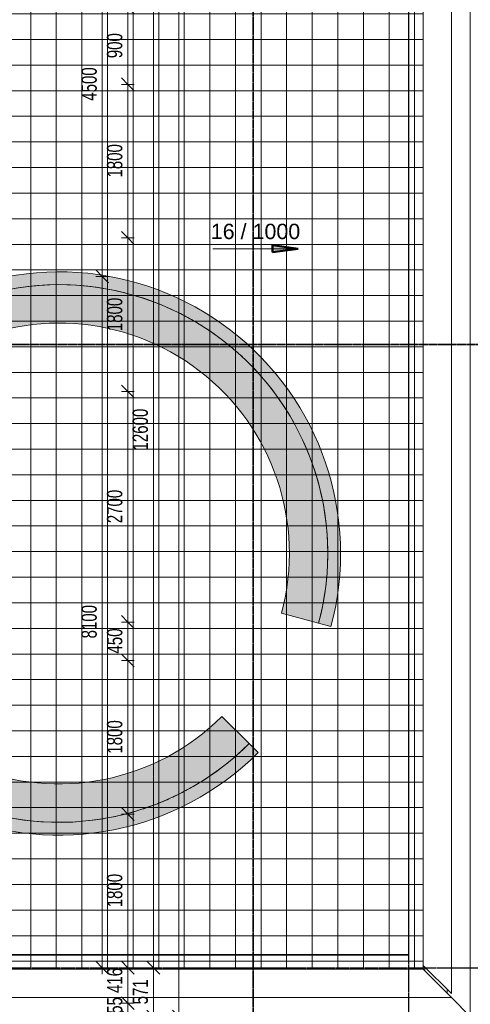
# Model space of a CAD drawing. Header units: millimetres. Extents: x -80560 to 110805, y -11020 to 52719.
# Tile 162 of 182: x 84333 to 89616, y 9571 to 21107. Entities that reach past the tile are written whole.
import ezdxf

# ---------------------------------------------------------------- set-up
doc = ezdxf.new("R2010")
doc.units = ezdxf.units.MM
doc.linetypes.add('CENTER2', pattern=[20, 8, -4, 4, -4])
doc.linetypes.add('DASHDOT2', pattern=[8, 4, -2, 0, -2])
for name, color, linetype, lineweight in [('A-ANNO-DIMS', 211, 'Continuous', 9), ('A-ANNO-DIMS-100', 211, 'Continuous', 9), ('A-FLOR', 192, 'Continuous', 18), ('A-FLOR-HRAL', 11, 'Continuous', 18), ('A-FLOR-PATT', 8, 'Continuous', 18), ('A-GENM', 13, 'Continuous', 18), ('A-WALL', 113, 'Continuous', 35), ('G-ANNO-DIMS', 111, 'Continuous', 9), ('G-ANNO-SYMB', 111, 'Continuous', 9), ('I-FURN', 30, 'Continuous', 18), ('S-GRID', 1, 'Continuous', 9)]:
    doc.layers.add(name, color=color, linetype=linetype, lineweight=lineweight)
doc.styles.add('Arial', font='arial.ttf', dxfattribs={"height": 180})
doc.styles.add('Arial_6', font='arial.ttf', dxfattribs={"width": 0.7, "height": 180})
doc.dimstyles.new('n3o_1_8', dxfattribs={"dimscale": 304.8, "dimtxt": 183.646692, "dimasz": 0.492126, "dimexe": 0.246063, "dimexo": 0.0625, "dimgap": 0.032808, "dimtad": 1, "dimdec": 0, "dimdsep": 46, "dimtxsty": 'Arial_6', "dimblk1": 'OBLIQUE', "dimblk2": 'OBLIQUE', "dimsah": 1, "dimcen": 0.09, "dimdle": 0.246063, "dimazin": 0, "dimtfac": 1, "dimtdec": 4, "dimtix": 1, "dimtmove": 0, "dimatfit": 3, "dimfxl": 0.246063, "dimfxlon": 1, "dimtvp": 1, "dimtolj": 1, "dimtzin": 0, "dimarcsym": 2})
doc.dimstyles.new('n3o_1_8_2', dxfattribs={"dimscale": 304.8, "dimtxt": 183.646692, "dimasz": 0.492126, "dimexe": 0.246063, "dimexo": 0.0625, "dimgap": 0.032808, "dimtad": 1, "dimdec": 0, "dimdsep": 46, "dimtxsty": 'Arial_6', "dimblk1": 'OBLIQUE', "dimblk2": 'OBLIQUE', "dimsah": 1, "dimcen": 0.09, "dimdle": 0.246063, "dimazin": 0, "dimtfac": 1, "dimtdec": 4, "dimtix": 1, "dimtmove": 2, "dimatfit": 3, "dimfxl": 0.246063, "dimfxlon": 1, "dimtvp": 1, "dimtolj": 1, "dimtzin": 0, "dimarcsym": 2})
doc.dimstyles.new('n3o_1_8_4', dxfattribs={"dimscale": 304.8, "dimtxt": 183.646692, "dimasz": 0.492126, "dimexe": 0.246063, "dimexo": 0.0625, "dimgap": 0.032808, "dimtad": 1, "dimdec": 0, "dimdsep": 46, "dimtxsty": 'Arial_6', "dimblk1": 'OBLIQUE', "dimblk2": 'OBLIQUE', "dimsah": 1, "dimcen": 0.09, "dimdle": 0.246063, "dimazin": 0, "dimtfac": 1, "dimtdec": 4, "dimtix": 1, "dimtmove": 0, "dimatfit": 3, "dimfxl": 0.246063, "dimfxlon": 1, "dimtvp": 1, "dimtolj": 1, "dimtzin": 0, "dimarcsym": 2})

# ---------------------------------------------------------------- blocks, each defined once
blk = doc.blocks.new('82_FU_EHA_Circle bench - 82_FU_EHA_Circle bench-30219657-DO_02 tweede verdieping')
at = {"layer": 'I-FURN', "transparency": 33554432}
for points in [[(-3299, 68), (-3297, -136), (-3282, -340), (-3253, -551), (-3215, -744), (-3163, -942), (-3098, -1136), (-3022, -1326), (-2934, -1510), (-2835, -1689), (-2725, -1862), (-2598, -2035), (-2474, -2184), (-2333, -2333), (-2227, -2227), (-2361, -2085), (-2486, -1935), (-2601, -1777), (-2706, -1612), (-2801, -1442), (-2885, -1265), (-2958, -1084), (-3019, -899), (-3069, -710), (-3107, -518), (-3133, -325), (-3147, -130), (-3149, 65), (-3139, 260), (-3117, 454), (-3083, 646), (-3037, 836), (-2979, 1023), (-2910, 1205), (-2830, 1383), (-2739, 1556), (-2637, 1723), (-2525, 1883), (-2404, 2036), (-2273, 2181), (-2133, 2318), (-1986, 2445), (-1830, 2564), (-1668, 2672), (-1499, 2770), (-1325, 2858), (-1145, 2935), (-961, 3000), (-773, 3054), (-583, 3096), (-390, 3126), (-195, 3144), (0, 3150), (0, 3300), (-204, 3294), (-408, 3275), (-610, 3243), (-810, 3199), (-1007, 3143), (-1200, 3074), (-1388, 2994), (-1571, 2902), (-1747, 2799), (-1918, 2686), (-2080, 2562), (-2235, 2428), (-2381, 2285), (-2518, 2133), (-2645, 1973), (-2763, 1805), (-2869, 1630), (-2965, 1449), (-3049, 1263), (-3121, 1072), (-3182, 876), (-3230, 677), (-3266, 476), (-3289, 273)], [(-3149, 65), (-3147, -136), (-3131, -340), (-3107, -518), (-3069, -710), (-3019, -899), (-2958, -1084), (-2885, -1265), (-2801, -1442), (-2706, -1612), (-2598, -1781), (-2486, -1935), (-2361, -2085), (-2227, -2227), (-1909, -1909), (-2033, -1776), (-2148, -1636), (-2253, -1487), (-2348, -1332), (-2433, -1171), (-2506, -1005), (-2568, -834), (-2618, -660), (-2657, -482), (-2683, -302), (-2697, -121), (-2699, 61), (-2689, 242), (-2667, 422), (-2632, 601), (-2586, 777), (-2528, 949), (-2458, 1117), (-2378, 1279), (-2286, 1436), (-2184, 1587), (-2073, 1730), (-1952, 1866), (-1822, 1993), (-1683, 2111), (-1538, 2219), (-1385, 2318), (-1226, 2406), (-1061, 2483), (-892, 2548), (-718, 2603), (-542, 2645), (-362, 2676), (-182, 2694), (0, 2700), (0, 3150), (-204, 3143), (-408, 3123), (-583, 3096), (-773, 3054), (-961, 3000), (-1145, 2935), (-1325, 2858), (-1499, 2770), (-1668, 2672), (-1833, 2562), (-1986, 2445), (-2133, 2318), (-2273, 2181), (-2404, 2036), (-2525, 1883), (-2637, 1723), (-2739, 1556), (-2830, 1383), (-2910, 1205), (-2979, 1023), (-3037, 836), (-3083, 646), (-3117, 454), (-3139, 260), (-3149, 68)]]:
    blk.add_hatch(color=256, dxfattribs=at).paths.add_polyline_path(points, flags=0)
at = {"layer": 'I-FURN'}
for p, q in [((0, 3300), (0, 3150)), ((0, 3150), (0, 2700)), ((-1909, -1909), (-2227, -2227)), ((-2227, -2227), (-2333, -2333))]:
    blk.add_line(p, q, dxfattribs=at)
for radius, start, end in [(3300, 90, 225), (3150, 90, 225), (3150, 93.5526, 132.6316), (3150, 90, 93.5526), (2700, 90, 225), (3150, 132.6316, 136.1842), (3150, 136.1842, 139.7368), (3150, 139.7368, 143.2895), (3150, 143.2895, 146.8421), (3150, 146.8421, 150.3947), (3150, 150.3947, 153.9474), (3150, 153.9474, 189.4737), (3150, 189.4737, 193.0263), (3150, 193.0263, 196.5789), (3150, 196.5789, 200.1316), (3150, 200.1316, 203.6842), (3150, 203.6842, 207.2368), (3150, 207.2368, 210.7895), (3150, 210.7895, 225)]:
    blk.add_arc((0, 0), radius, start, end, dxfattribs=at)
blk = doc.blocks.new('82_FU_EHA_Circle bench - 82_FU_EHA_Circle bench-V1-DO_02 tweede verdieping')
at = {"layer": 'I-FURN', "transparency": 33554432}
for points in [[(0, 3300), (-204, 3294), (-408, 3275), (-610, 3243), (-810, 3199), (-1007, 3143), (-1200, 3074), (-1388, 2994), (-1571, 2902), (-1747, 2799), (-1918, 2686), (-2080, 2562), (-2235, 2428), (-2381, 2285), (-2518, 2133), (-2645, 1973), (-2763, 1805), (-2869, 1630), (-2965, 1449), (-3049, 1263), (-3121, 1072), (-3182, 876), (-3230, 677), (-3266, 476), (-3289, 273), (-3299, 68), (-3297, -136), (-3282, -340), (-3255, -543), (-3215, -744), (-3163, -942), (-3098, -1136), (-3022, -1326), (-2934, -1510), (-2835, -1689), (-2725, -1862), (-2604, -2027), (-2474, -2184), (-2333, -2333), (-2227, -2227), (-2361, -2085), (-2486, -1935), (-2601, -1777), (-2706, -1612), (-2801, -1442), (-2885, -1265), (-2958, -1084), (-3019, -899), (-3069, -710), (-3107, -518), (-3133, -325), (-3147, -130), (-3149, 65), (-3139, 260), (-3117, 454), (-3083, 646), (-3037, 836), (-2979, 1023), (-2910, 1205), (-2830, 1383), (-2739, 1556), (-2637, 1723), (-2525, 1883), (-2404, 2036), (-2273, 2181), (-2133, 2318), (-1986, 2445), (-1830, 2564), (-1668, 2672), (-1499, 2770), (-1325, 2858), (-1145, 2935), (-961, 3000), (-773, 3054), (-583, 3096), (-390, 3126), (-195, 3144), (0, 3150)], [(0, 3150), (-195, 3144), (-390, 3126), (-583, 3096), (-773, 3054), (-968, 2997), (-1160, 2928), (-1325, 2858), (-1499, 2770), (-1668, 2672), (-1830, 2564), (-1986, 2445), (-2133, 2318), (-2273, 2181), (-2404, 2036), (-2525, 1883), (-2637, 1723), (-2739, 1556), (-2830, 1383), (-2910, 1205), (-2979, 1023), (-3037, 836), (-3083, 646), (-3117, 454), (-3139, 260), (-3149, 65), (-3147, -130), (-3133, -325), (-3107, -518), (-3069, -710), (-3018, -903), (-2953, -1097), (-2885, -1265), (-2801, -1442), (-2706, -1612), (-2601, -1777), (-2486, -1935), (-2361, -2085), (-2227, -2227), (-1909, -1909), (-2033, -1776), (-2148, -1636), (-2253, -1487), (-2348, -1332), (-2433, -1171), (-2506, -1005), (-2568, -834), (-2618, -660), (-2657, -482), (-2683, -302), (-2697, -121), (-2699, 61), (-2689, 242), (-2667, 422), (-2632, 601), (-2586, 777), (-2528, 949), (-2452, 1130), (-2378, 1279), (-2286, 1436), (-2184, 1587), (-2073, 1730), (-1951, 1867), (-1822, 1993), (-1683, 2111), (-1538, 2219), (-1379, 2321), (-1226, 2406), (-1061, 2483), (-892, 2548), (-718, 2603), (-542, 2645), (-362, 2676), (-182, 2694), (0, 2700)]]:
    blk.add_hatch(color=256, dxfattribs=at).paths.add_polyline_path(points, flags=0)
at = {"layer": 'I-FURN'}
for p, q in [((0, 3300), (0, 3150)), ((0, 3150), (0, 2700)), ((-1909, -1909), (-2227, -2227)), ((-2227, -2227), (-2333, -2333))]:
    blk.add_line(p, q, dxfattribs=at)
for radius, start, end in [(3300, 90, 225), (3150, 90, 225), (3150, 97.1053, 100.6579), (3150, 93.5526, 97.1053), (3150, 90, 93.5526), (3150, 107.7632, 111.3158), (3150, 104.2105, 107.7632), (3150, 100.6579, 104.2105), (3150, 111.3158, 146.8421), (2700, 90, 225), (3150, 146.8421, 150.3947), (3150, 150.3947, 153.9474), (3150, 153.9474, 157.5), (3150, 157.5, 161.0526), (3150, 161.0526, 164.6053), (3150, 164.6053, 168.1579), (3150, 168.1579, 203.6842), (3150, 203.6842, 207.2368), (3150, 207.2368, 210.7895), (3150, 210.7895, 214.3421), (3150, 214.3421, 217.8947), (3150, 217.8947, 221.4474), (3150, 221.4474, 225)]:
    blk.add_arc((0, 0), radius, start, end, dxfattribs=at)
blk = doc.blocks.new('Railing - Railing-30401384-DO_02 tweede verdieping')
at = {"layer": 'A-FLOR-HRAL'}
for p, q in [((63997, 35197), (63997, 10153)), ((64002, 10148), (64002, 35202)), ((63997, 10153), (53841, 10153)), ((53841, 10148), (64002, 10148))]:
    blk.add_line(p, q, dxfattribs=at)
blk.add_open_spline([(64002, 10148), (64002, 10148), (64002, 10148), (64002, 10148), (64002, 10148), (64002, 10148), (64002, 10148), (64002, 10148), (64002, 10148), (64001, 10149), (64001, 10149), (64001, 10149), (64001, 10149), (64001, 10149), (64000, 10150), (64000, 10150), (64000, 10150), (64000, 10150), (64000, 10150), (64000, 10150), (64000, 10150), (63999, 10151), (63999, 10151), (63999, 10151), (63999, 10151), (63999, 10151), (63999, 10151), (63998, 10152), (63998, 10152), (63998, 10152), (63998, 10152), (63998, 10152), (63998, 10152), (63998, 10152), (63997, 10153), (63997, 10153)], degree=3, knots=[0, 0, 0, 0, 0.083333, 0.125, 0.166667, 0.208333, 0.229167, 0.25, 0.291667, 0.333333, 0.354167, 0.375, 0.395833, 0.416667, 0.4375, 0.458333, 0.479167, 0.5, 0.520833, 0.541667, 0.5625, 0.583333, 0.604167, 0.625, 0.645833, 0.666667, 0.6875, 0.708333, 0.75, 0.770833, 0.791667, 0.833333, 0.875, 0.916667, 1, 1, 1, 1], dxfattribs=at)
blk = doc.blocks.new('Basic Wall _ 41_WA_n3o_cladding_vertikaal_random_100mm_oorspronkelijk - ___-31301027-DO_02 tweede verdieping')
at = {"layer": 'A-WALL', "lineweight": 18}
for p, q in [((64721, 35921), (64721, 9429)), ((64449, 9701), (64449, 9747)), ((64451, 9699), (64451, 9745)), ((64721, 9429), (64499, 9651))]:
    blk.add_line(p, q, dxfattribs=at)
blk = doc.blocks.new('Basic Wall _ 41_WA_n3o_cladding_vertikaal_random_100mm_oorspronkelijk - ___-31301028-DO_02 tweede verdieping')
at = {"layer": 'A-WALL', "lineweight": 18}
blk.add_line((64499, 9651), (64721, 9429), dxfattribs=at)
blk = doc.blocks.new('41_gen_mod_n3o_dakrand profiel - waterslag_roval_type barok_b 250-32990055-DO_02 tweede verdieping')
at = {"layer": 'A-GENM'}
for p, q in [((-5333, 330), (5070, 330)), ((5400, 0), (5070, 330)), ((-5333, 0), (5400, 0))]:
    blk.add_line(p, q, dxfattribs=at)
blk = doc.blocks.new('41_gen_mod_n3o_dakrand profiel - waterslag_roval_type barok_b 250-32989980-DO_02 tweede verdieping')
at = {"layer": 'A-GENM'}
for p, q in [((-12671, 330), (-13001, 0)), ((-12671, 330), (12671, 330)), ((-13001, 0), (13001, 0))]:
    blk.add_line(p, q, dxfattribs=at)
blk = doc.blocks.new('DIMBLOCK120-DO_02 tweede verdieping')
at = {"layer": 'A-ANNO-DIMS-100'}
for p, q in [((85600, 21250), (85525, 21325)), ((85525, 21250), (85675, 21250)), ((85600, 21250), (85525, 21250)), ((85600, 21250), (85600, 20350)), ((85600, 21250), (85675, 21175)), ((85600, 20350), (85525, 20425)), ((85525, 20350), (85675, 20350)), ((85600, 20350), (85525, 20350)), ((85600, 20350), (85675, 20275))]:
    blk.add_line(p, q, dxfattribs=at)
at = {"layer": 'A-ANNO-DIMS-100', "color": 0, "insert": (85356, 20656), "char_height": 180, "width": 345.82, "attachment_point": 1, "rotation": 90, "line_spacing_factor": 0.941778, "style": 'Arial_6'}
blk.add_mtext('900', dxfattribs=at)
blk = doc.blocks.new('_Oblique')
at = {"color": 0, "linetype": 'ByBlock', "lineweight": -2}
blk.add_line((-0.5, -0.5), (0.5, 0.5), dxfattribs=at)
blk = doc.blocks.new('DIMBLOCK121-DO_02 tweede verdieping')
at = {"layer": 'A-ANNO-DIMS-100'}
for p, q in [((85600, 20350), (85525, 20425)), ((85525, 20350), (85675, 20350)), ((85600, 20350), (85525, 20350)), ((85600, 20350), (85600, 18550)), ((85600, 20350), (85675, 20275)), ((85600, 18550), (85525, 18625)), ((85525, 18550), (85675, 18550)), ((85600, 18550), (85525, 18550)), ((85600, 18550), (85675, 18475))]:
    blk.add_line(p, q, dxfattribs=at)
at = {"layer": 'A-ANNO-DIMS-100', "color": 0, "insert": (85356, 19258), "char_height": 180, "width": 461.09, "attachment_point": 1, "rotation": 90, "line_spacing_factor": 0.941778, "style": 'Arial_6'}
blk.add_mtext('1800', dxfattribs=at)
blk = doc.blocks.new('DIMBLOCK122-DO_02 tweede verdieping')
at = {"layer": 'A-ANNO-DIMS-100'}
for p, q in [((85600, 18550), (85525, 18625)), ((85525, 18550), (85675, 18550)), ((85600, 18550), (85525, 18550)), ((85600, 18550), (85600, 16750)), ((85600, 18550), (85675, 18475)), ((85600, 16750), (85525, 16825)), ((85525, 16750), (85675, 16750)), ((85600, 16750), (85525, 16750)), ((85600, 16750), (85675, 16675))]:
    blk.add_line(p, q, dxfattribs=at)
at = {"layer": 'A-ANNO-DIMS-100', "color": 0, "insert": (85356, 17458), "char_height": 180, "width": 461.09, "attachment_point": 1, "rotation": 90, "line_spacing_factor": 0.941778, "style": 'Arial_6'}
blk.add_mtext('1800', dxfattribs=at)
blk = doc.blocks.new('DIMBLOCK123-DO_02 tweede verdieping')
at = {"layer": 'A-ANNO-DIMS-100'}
for p, q in [((85600, 16750), (85525, 16825)), ((85525, 16750), (85675, 16750)), ((85600, 16750), (85525, 16750)), ((85600, 16750), (85600, 14050)), ((85600, 16750), (85675, 16675)), ((85600, 14050), (85525, 14125)), ((85525, 14050), (85675, 14050)), ((85600, 14050), (85525, 14050)), ((85600, 14050), (85675, 13975))]:
    blk.add_line(p, q, dxfattribs=at)
at = {"layer": 'A-ANNO-DIMS-100', "color": 0, "insert": (85356, 15208), "char_height": 180, "width": 461.09, "attachment_point": 1, "rotation": 90, "line_spacing_factor": 0.941778, "style": 'Arial_6'}
blk.add_mtext('2700', dxfattribs=at)
blk = doc.blocks.new('DIMBLOCK124-DO_02 tweede verdieping')
at = {"layer": 'A-ANNO-DIMS-100'}
for p, q in [((85600, 14050), (85525, 14125)), ((85525, 14050), (85675, 14050)), ((85600, 14050), (85525, 14050)), ((85600, 14050), (85600, 13600)), ((85600, 14050), (85675, 13975)), ((85600, 13600), (85525, 13675)), ((85525, 13600), (85675, 13600)), ((85600, 13600), (85525, 13600)), ((85600, 13600), (85675, 13525))]:
    blk.add_line(p, q, dxfattribs=at)
at = {"layer": 'A-ANNO-DIMS-100', "color": 0, "insert": (85356, 13681), "char_height": 180, "width": 345.82, "attachment_point": 1, "rotation": 90, "line_spacing_factor": 0.941778, "style": 'Arial_6'}
blk.add_mtext('450', dxfattribs=at)
blk = doc.blocks.new('DIMBLOCK125-DO_02 tweede verdieping')
at = {"layer": 'A-ANNO-DIMS-100'}
for p, q in [((85600, 13600), (85525, 13675)), ((85525, 13600), (85675, 13600)), ((85600, 13600), (85525, 13600)), ((85600, 13600), (85600, 11800)), ((85600, 13600), (85675, 13525)), ((85600, 11800), (85525, 11875)), ((85525, 11800), (85675, 11800)), ((85600, 11800), (85525, 11800)), ((85600, 11800), (85675, 11725))]:
    blk.add_line(p, q, dxfattribs=at)
at = {"layer": 'A-ANNO-DIMS-100', "color": 0, "insert": (85356, 12508), "char_height": 180, "width": 461.09, "attachment_point": 1, "rotation": 90, "line_spacing_factor": 0.941778, "style": 'Arial_6'}
blk.add_mtext('1800', dxfattribs=at)
blk = doc.blocks.new('DIMBLOCK126-DO_02 tweede verdieping')
at = {"layer": 'A-ANNO-DIMS-100'}
for p, q in [((85600, 11800), (85525, 11875)), ((85525, 11800), (85675, 11800)), ((85600, 11800), (85525, 11800)), ((85600, 11800), (85600, 10000)), ((85600, 11800), (85675, 11725)), ((85600, 10000), (85525, 10075)), ((85525, 10000), (85675, 10000)), ((85600, 10000), (85525, 10000)), ((85600, 10000), (85675, 9925))]:
    blk.add_line(p, q, dxfattribs=at)
at = {"layer": 'A-ANNO-DIMS-100', "color": 0, "insert": (85356, 10708), "char_height": 180, "width": 461.09, "attachment_point": 1, "rotation": 90, "line_spacing_factor": 0.941778, "style": 'Arial_6'}
blk.add_mtext('1800', dxfattribs=at)
blk = doc.blocks.new('DIMBLOCK127-DO_02 tweede verdieping')
at = {"layer": 'A-ANNO-DIMS-100'}
for p, q in [((85600, 10000), (85525, 10075)), ((85525, 10000), (85675, 10000)), ((85600, 10000), (85525, 10000)), ((85600, 10000), (85600, 9584)), ((85600, 10000), (85675, 9925)), ((85600, 9584), (85525, 9659)), ((85525, 9584), (85675, 9584)), ((85600, 9584), (85525, 9584)), ((85600, 9584), (85675, 9509))]:
    blk.add_line(p, q, dxfattribs=at)
at = {"layer": 'A-ANNO-DIMS-100', "color": 0, "insert": (85356, 9703), "char_height": 180, "width": 345.82, "attachment_point": 1, "rotation": 90, "line_spacing_factor": 0.941778, "style": 'Arial_6'}
blk.add_mtext('416', dxfattribs=at)
blk = doc.blocks.new('DIMBLOCK128-DO_02 tweede verdieping')
at = {"layer": 'A-ANNO-DIMS-100'}
for p, q in [((85600, 9584), (85525, 9659)), ((85525, 9584), (85675, 9584)), ((85600, 9584), (85525, 9584)), ((85600, 9584), (85600, 9354)), ((85600, 9584), (85675, 9509)), ((85600, 9429), (85525, 9504)), ((85525, 9429), (85675, 9429)), ((85600, 9429), (85525, 9429)), ((85600, 9429), (85675, 9354))]:
    blk.add_line(p, q, dxfattribs=at)
at = {"layer": 'A-ANNO-DIMS-100', "color": 0, "insert": (85356, 9362), "char_height": 180, "width": 345.82, "attachment_point": 1, "rotation": 90, "line_spacing_factor": 0.941778, "style": 'Arial_6'}
blk.add_mtext('155', dxfattribs=at)
blk = doc.blocks.new('DIMBLOCK148-DO_02 tweede verdieping')
at = {"layer": 'A-ANNO-DIMS-100'}
for p, q in [((85900, 10000), (85825, 10075)), ((85825, 10000), (85975, 10000)), ((85900, 10000), (85825, 10000)), ((85900, 9354), (85900, 10000)), ((85900, 10000), (85975, 9925)), ((85900, 9429), (85825, 9504)), ((85825, 9429), (85975, 9429)), ((85900, 9429), (85825, 9429)), ((85900, 9429), (85975, 9354))]:
    blk.add_line(p, q, dxfattribs=at)
at = {"layer": 'A-ANNO-DIMS-100', "color": 0, "insert": (85656, 9570), "char_height": 180, "width": 345.82, "attachment_point": 1, "rotation": 90, "line_spacing_factor": 0.941778, "style": 'Arial_6'}
blk.add_mtext('571', dxfattribs=at)
blk = doc.blocks.new('DIMBLOCK149-DO_02 tweede verdieping')
at = {"layer": 'A-ANNO-DIMS-100'}
for p, q in [((85900, 22600), (85825, 22675)), ((85825, 22600), (85975, 22600)), ((85900, 22600), (85825, 22600)), ((85900, 10000), (85900, 22600)), ((85900, 22600), (85975, 22525)), ((85900, 10000), (85825, 10075)), ((85825, 10000), (85975, 10000)), ((85900, 10000), (85825, 10000)), ((85900, 10000), (85975, 9925))]:
    blk.add_line(p, q, dxfattribs=at)
at = {"layer": 'A-ANNO-DIMS-100', "color": 0, "insert": (85656, 16060), "char_height": 180, "width": 576.37, "attachment_point": 1, "rotation": 90, "line_spacing_factor": 0.941778, "style": 'Arial_6'}
blk.add_mtext('12600', dxfattribs=at)
blk = doc.blocks.new('DIMBLOCK154-DO_02 tweede verdieping')
at = {"layer": 'A-ANNO-DIMS-100'}
for p, q in [((86200, 48371), (86125, 48446)), ((86125, 48371), (86275, 48371)), ((86200, 48371), (86125, 48371)), ((86200, 48446), (86200, 9354)), ((86200, 48371), (86275, 48296)), ((86200, 9429), (86125, 9504)), ((86125, 9429), (86275, 9429)), ((86200, 9429), (86125, 9429)), ((86200, 9429), (86275, 9354))]:
    blk.add_line(p, q, dxfattribs=at)
at = {"layer": 'A-ANNO-DIMS-100', "color": 0, "insert": (85956, 28660), "char_height": 180, "width": 576.37, "attachment_point": 1, "rotation": 90, "line_spacing_factor": 0.941778, "style": 'Arial_6'}
blk.add_mtext('38942', dxfattribs=at)
blk = doc.blocks.new('DIMBLOCK656-DO_02 tweede verdieping')
at = {"layer": 'A-ANNO-DIMS-100'}
for p, q in [((85300, 22600), (85225, 22675)), ((85375, 22600), (85225, 22600)), ((85300, 22600), (85300, 18100)), ((85300, 22600), (85375, 22525)), ((85300, 22600), (85375, 22600)), ((85300, 18100), (85225, 18175)), ((85225, 18100), (85375, 18100)), ((85300, 18100), (85225, 18100)), ((85300, 18100), (85375, 18025))]:
    blk.add_line(p, q, dxfattribs=at)
at = {"layer": 'A-ANNO-DIMS-100', "color": 0, "insert": (85056, 20158), "char_height": 180, "width": 461.09, "attachment_point": 1, "rotation": 90, "line_spacing_factor": 0.941778, "style": 'Arial_6'}
blk.add_mtext('4500', dxfattribs=at)
blk = doc.blocks.new('DIMBLOCK657-DO_02 tweede verdieping')
at = {"layer": 'A-ANNO-DIMS-100'}
for p, q in [((85300, 18100), (85225, 18175)), ((85225, 18100), (85375, 18100)), ((85300, 18100), (85225, 18100)), ((85300, 18100), (85300, 9925)), ((85300, 18100), (85375, 18025)), ((85300, 10000), (85225, 10075)), ((85375, 10000), (85225, 10000)), ((85300, 10000), (85375, 9925)), ((85300, 10000), (85375, 10000))]:
    blk.add_line(p, q, dxfattribs=at)
at = {"layer": 'A-ANNO-DIMS-100', "color": 0, "insert": (85056, 13858), "char_height": 180, "width": 461.09, "attachment_point": 1, "rotation": 90, "line_spacing_factor": 0.941778, "style": 'Arial_6'}
blk.add_mtext('8100', dxfattribs=at)

msp = doc.modelspace()

# ---------------------------------------------------------------- hatches: boundary and pattern name
at = {"layer": 'A-FLOR-PATT'}
h = msp.add_hatch(dxfattribs=at)
h.set_pattern_fill('FP_188', color=256, style=0, pattern_type=2)
h.set_pattern_definition([(270, (83862.32, 22675), (300, 2e-14), []), (0, (83862.32, 22675), (0, 300), [])])
h.paths.add_polyline_path([(88282.7, 9981), (89063.8, 9981), (89063.8, 35369), (84060.8, 35369), (84060.8, 22034), (81863.1, 22034), (81863.1, 22019), (81798.1, 22019), (81798.1, 22034), (81005.6, 22034), (81005.6, 22018.5), (81022.6, 22018.5), (81022.6, 22012.5), (81867.6, 22012.5), (81867.6, 21972.5), (81022.6, 21972.5), (81022.6, 21966.5), (81005.6, 21966.5), (81004.5, 21919.8), (81003.3, 21916.8), (80997.6, 21914.7), (80993.6, 21915.5), (80989.9, 21920.4), (80989.6, 21926.5), (80989.6, 21966.5), (80972.6, 21967.3), (80972.6, 21972.5), (80937.6, 21973), (80937.6, 22012.5), (80953.4, 22012.5), (80946.3, 22014.7), (80943.2, 22020.5), (80944.1, 22026.2), (80947.6, 22027.1), (80947.6, 22031), (80933.1, 22031), (80933.1, 21951), (80947.6, 21951), (80947.4, 21955), (80944.1, 21955.8), (80943.2, 21961.5), (80947.6, 21967.7), (80955, 21969.7), (80959.5, 21967.3), (80959.6, 21964.5), (80961.1, 21964.5), (80961.1, 21949.5), (80896.1, 21949.5), (80895.4, 22034), (78660.8, 22034), (78660.8, 9981), (87989.1, 9981)], flags=0)
h.paths.add_polyline_path([(87548.5, 10147.5), (78735.8, 10148.4), (78735.8, 10152.5), (88892.3, 10152.5), (88892.3, 35197.5), (84135.8, 35198.2), (84135.8, 35202.5), (88897.3, 35201.8), (88896.6, 10147.5), (87695.4, 10147.5)], flags=0)
h.paths.add_polyline_path([(81003.3, 21928.1), (80999.7, 21930.2), (81001.6, 21928.8)], flags=0)
h.paths.add_polyline_path([(80959.6, 21951), (80958.6, 21956.5), (80958, 21956.6), (80958, 21963.3), (80955.8, 21954.8), (80957.3, 21954.5), (80958.6, 21951)], flags=0)
h.paths.add_polyline_path([(80931.6, 21952.5), (80931.6, 22029.5), (80897.6, 22029.5), (80897.6, 21952.5)], flags=0)
h.paths.add_polyline_path([(80959.6, 22012.5), (80972.6, 22012.5), (80972.6, 22018.5), (80989.6, 22018.5), (80989.6, 22034), (80961.1, 22034), (80961.1, 22032.5), (80955.3, 22026.2), (80959.6, 22014.4), (80955.3, 22012.5), (80959.6, 22012.5)], flags=0)
h.paths.add_polyline_path([(80958, 22019.5), (80958.6, 22027.5), (80959.6, 22027.5), (80961.1, 22031), (80961.1, 22019.5), (80958.6, 22019.5)], flags=0)
h.paths.add_polyline_path([(81821.9, 22020.5), (81861.6, 22020.5), (81861.6, 22032.5), (81856.1, 22032.5), (81856.1, 22034), (81799.6, 22034), (81799.6, 22020.5)], flags=0)
at = {"layer": 'G-ANNO-DIMS', "lineweight": 50}
msp.add_hatch(color=256, dxfattribs=at).paths.add_polyline_path([(87596.6, 18424.5), (87296.6, 18464), (87296.6, 18385)], flags=0)

# ---------------------------------------------------------------- linework, layer by layer
at = {"layer": 'A-FLOR'}
for p, q in [((89063.8, 9981), (89063.8, 10027)), ((89084.3, 9960.5), (89084.3, 10006.5))]:
    msp.add_line(p, q, dxfattribs=at)
at = {"layer": 'G-ANNO-DIMS', "lineweight": 50}
for p, q in [((87596.6, 18424.5), (87296.6, 18464)), ((87296.6, 18464), (87296.6, 18385)), ((87296.6, 18385), (87596.6, 18424.5))]:
    msp.add_line(p, q, dxfattribs=at)
at = {"layer": 'G-ANNO-DIMS', "lineweight": 18}
msp.add_line((86596.6, 18424.5), (87596.6, 18424.5), dxfattribs=at)
at = {"layer": 'G-ANNO-SYMB', "linetype": 'DASHDOT2', "lineweight": 35}
for p, q in [((87072, 48500.7), (87072, 9133.2)), ((33930.3, 17302.3), (90250.9, 17302.3))]:
    msp.add_line(p, q, dxfattribs=at)
at = {"layer": 'S-GRID', "linetype": 'CENTER2', "lineweight": 25}
for p, q in [((88894.8, 4383.3), (88894.8, 52119.1)), ((29945.3, 10000), (110204.9, 10000))]:
    msp.add_line(p, q, dxfattribs=at)

# ---------------------------------------------------------------- block references
at = {"layer": 'A-FLOR-HRAL'}
msp.add_blockref('Railing - Railing-30401384-DO_02 tweede verdieping', (24894.8, 0), dxfattribs=at)
at = {"layer": 'A-GENM', "rotation": 89.99999999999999}
msp.add_blockref('41_gen_mod_n3o_dakrand profiel - waterslag_roval_type barok_b 250-32989980-DO_02 tweede verdieping', (89393.8, 22698), dxfattribs=at)
at = {"layer": 'A-GENM'}
msp.add_blockref('41_gen_mod_n3o_dakrand profiel - waterslag_roval_type barok_b 250-32990055-DO_02 tweede verdieping', (83993.8, 9651), dxfattribs=at)
at = {"layer": 'A-WALL', "lineweight": 18}
for name in ['Basic Wall _ 41_WA_n3o_cladding_vertikaal_random_100mm_oorspronkelijk - ___-31301027-DO_02 tweede verdieping', 'Basic Wall _ 41_WA_n3o_cladding_vertikaal_random_100mm_oorspronkelijk - ___-31301028-DO_02 tweede verdieping']:
    msp.add_blockref(name, (24894.8, 0), dxfattribs=at)
at = {"layer": 'I-FURN'}
for name, rotation in [('82_FU_EHA_Circle bench - 82_FU_EHA_Circle bench-V1-DO_02 tweede verdieping', 254.9999999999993), ('82_FU_EHA_Circle bench - 82_FU_EHA_Circle bench-30219657-DO_02 tweede verdieping', 89.99999999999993)]:
    msp.add_blockref(name, (84794.7, 14853), dxfattribs=dict(at, rotation=rotation))

# ---------------------------------------------------------------- texts
at = {"layer": 'G-ANNO-DIMS', "lineweight": 18, "insert": (86573.3, 18716.6), "char_height": 180, "width": 1256.074, "attachment_point": 1, "line_spacing_factor": 0.941778, "style": 'Arial'}
msp.add_mtext('16 / 1000', dxfattribs=at)

# ---------------------------------------------------------------- dimensions: what is measured, and where the dimension line sits
at = {"layer": 'A-ANNO-DIMS'}
for base, p1, p2, dimstyle, override, picture, middle in [((86199.7, 9429), (86124.7, 48371), (86124.7, 9429), 'n3o_1_8', {"dimpost": '<>', "dimfxl": 38942}, 'DIMBLOCK154-DO_02 tweede verdieping', (86097.7, 28900)), ((85299.7, 18100), (85374.7, 22600), (85224.7, 18100), 'n3o_1_8_4', {"dimpost": '<>', "dimfxl": 4502.499306}, 'DIMBLOCK656-DO_02 tweede verdieping', (85197.8, 20350)), ((85899.7, 22600), (85824.7, 10000), (85824.7, 22600), 'n3o_1_8', {"dimpost": '<>', "dimfxl": 12600}, 'DIMBLOCK149-DO_02 tweede verdieping', (85797.8, 16300)), ((85599.7, 20350), (85524.7, 21250), (85524.7, 20350), 'n3o_1_8', {"dimpost": '<>', "dimfxl": 900}, 'DIMBLOCK120-DO_02 tweede verdieping', (85497.8, 20800)), ((85599.7, 18550), (85524.7, 20350), (85524.7, 18550), 'n3o_1_8', {"dimpost": '<>', "dimfxl": 1800}, 'DIMBLOCK121-DO_02 tweede verdieping', (85497.8, 19450)), ((85599.7, 16750), (85524.7, 18550), (85524.7, 16750), 'n3o_1_8', {"dimpost": '<>', "dimfxl": 1800}, 'DIMBLOCK122-DO_02 tweede verdieping', (85497.8, 17650)), ((85299.7, 10000), (85224.7, 18100), (85374.7, 10000), 'n3o_1_8_4', {"dimpost": '<>', "dimfxl": 8101.38877}, 'DIMBLOCK657-DO_02 tweede verdieping', (85197.8, 14050)), ((85599.7, 14050), (85524.7, 16750), (85524.7, 14050), 'n3o_1_8', {"dimpost": '<>', "dimfxl": 2700}, 'DIMBLOCK123-DO_02 tweede verdieping', (85497.8, 15400)), ((85599.7, 13600), (85524.7, 14050), (85524.7, 13600), 'n3o_1_8', {"dimpost": '<>', "dimfxl": 450}, 'DIMBLOCK124-DO_02 tweede verdieping', (85497.8, 13825)), ((85599.7, 11800), (85524.7, 13600), (85524.7, 11800), 'n3o_1_8', {"dimpost": '<>', "dimfxl": 1800}, 'DIMBLOCK125-DO_02 tweede verdieping', (85497.8, 12700)), ((85599.7, 10000), (85524.7, 11800), (85524.7, 10000), 'n3o_1_8', {"dimpost": '<>', "dimfxl": 1800}, 'DIMBLOCK126-DO_02 tweede verdieping', (85497.8, 10900)), ((85899.7, 10000), (85824.7, 9429), (85824.7, 10000), 'n3o_1_8', {"dimpost": '<>', "dimfxl": 571}, 'DIMBLOCK148-DO_02 tweede verdieping', (85797.8, 9714.5)), ((85599.7, 9429), (85524.7, 9584), (85524.7, 9429), 'n3o_1_8', {"dimpost": '<>', "dimfxl": 155}, 'DIMBLOCK128-DO_02 tweede verdieping', (85497.8, 9506.5))]:
    dim = msp.add_linear_dim(base=base, p1=p1, p2=p2, angle=90, dimstyle=dimstyle, override=override, dxfattribs=at)
    dim.commit()
    dim.dimension.update_dxf_attribs({"geometry": picture, "text_midpoint": middle})
dim = msp.add_linear_dim(base=(85599.7, 9584), p1=(85524.7, 10000), p2=(85524.7, 9584), angle=90, dimstyle='n3o_1_8_2', override={"dimpost": '<>', "dimfxl": 416}, dxfattribs=at)
dim.commit()
dim.dimension.update_dxf_attribs({"geometry": 'DIMBLOCK127-DO_02 tweede verdieping', "text_midpoint": (85476, 9875.5), "dimtype": 160, "text_rotation": 90})

doc.saveas('drawing.dxf')
